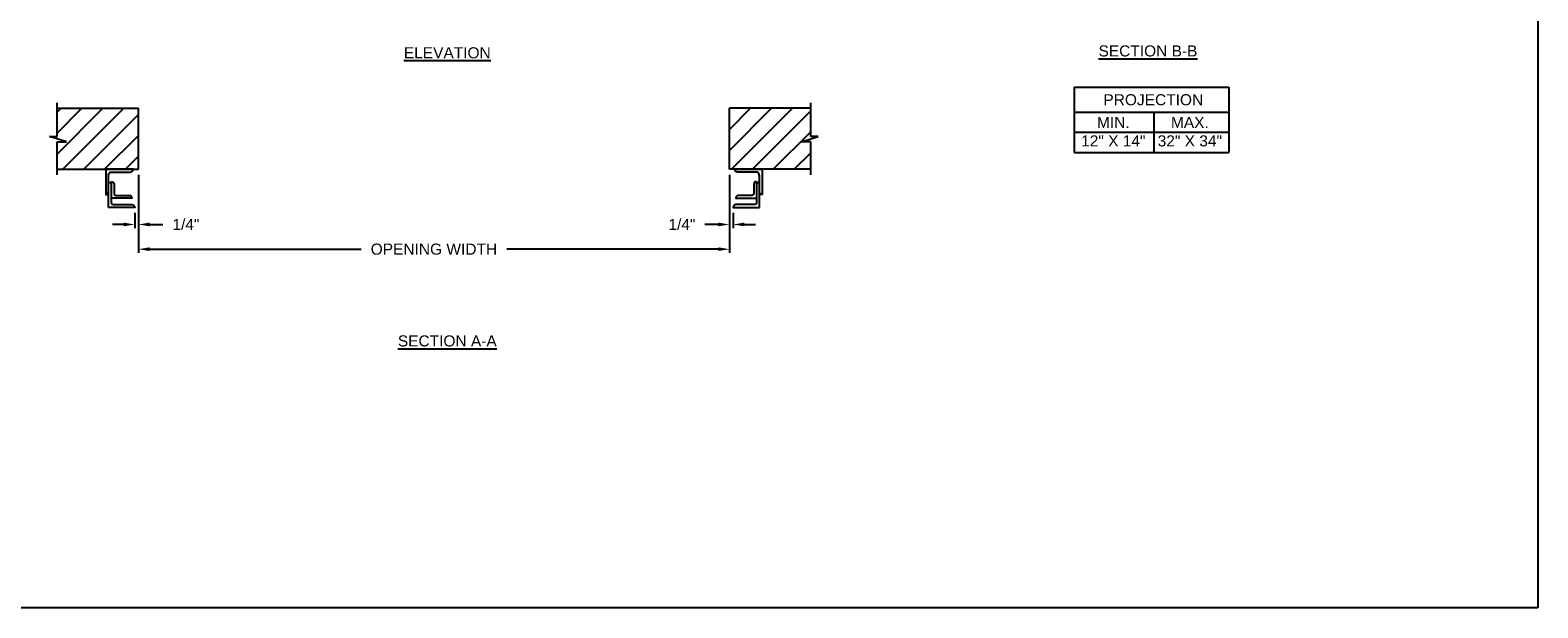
# Model space of a CAD drawing. Header units: inches. Extents: x 169.6 to 213.7, y 195.1 to 266.5.
# Tile 14 of 55: x 176.3 to 189.1, y 214.8 to 219.6. Entities that reach past the tile are written whole.
import ezdxf

# ---------------------------------------------------------------- set-up
doc = ezdxf.new("R2010")
doc.units = ezdxf.units.IN
doc.header["$LTSCALE"] = 0.25
doc.header["$MEASUREMENT"] = 0
doc.layers.add('ANNOTATIONS', color=1, linetype='Continuous')
doc.layers.add('CHAIN HOIST LH', color=7, linetype='Continuous')
doc.styles.add('ARIAL', font='arial.ttf', dxfattribs={"height": 0.09375})
doc.dimstyles.new('ARIAL', dxfattribs={"dimtxt": 0.09375, "dimasz": 0.09375, "dimexe": 0.03125, "dimexo": 0.046875, "dimgap": 0.09, "dimtad": 0, "dimtih": 1, "dimtoh": 1, "dimdec": 4, "dimzin": 0, "dimdsep": 46, "dimlunit": 4, "dimtxsty": 'ARIAL', "dimcen": 0.09, "dimadec": 0, "dimazin": 0, "dimtfac": 1, "dimtdec": 4, "dimtix": 1, "dimtofl": 0, "dimtmove": 0, "dimatfit": 3, "dimfxl": 0.18, "dimfrac": 2, "dimtolj": 1, "dimtzin": 0, "dimarcsym": 0})
doc.dimstyles.new('STANDARD$0', dxfattribs={"dimtxt": 0.09375, "dimasz": 0.09375, "dimexe": 0.03125, "dimexo": 0.046875, "dimgap": 0.09, "dimtad": 0, "dimtih": 1, "dimtoh": 1, "dimdec": 4, "dimzin": 0, "dimdsep": 46, "dimtxsty": 'ARIAL', "dimcen": 0.09, "dimadec": 0, "dimazin": 0, "dimtfac": 1, "dimtdec": 4, "dimtofl": 0, "dimtmove": 0, "dimatfit": 1, "dimfxl": 1, "dimtolj": 1, "dimtzin": 0, "dimarcsym": 0})
pattern_1 = [(45, (-7.71918, -50.85956), (-0.08838835, 0.08838835), [])]

# ---------------------------------------------------------------- blocks, each defined once
blk = doc.blocks.new('*D40')
at = {"layer": 'ANNOTATIONS', "color": 0, "lineweight": -2, "transparency": 16777216}
for p, q in [((182.22, 218.423), (182.22, 217.971)), ((182.126, 218.002), (182.012, 218.002)), ((182.251, 218.1), (182.251, 217.971)), ((182.345, 218.002), (182.439, 218.002))]:
    blk.add_line(p, q, dxfattribs=at)
at = {"layer": 'ANNOTATIONS', "color": 0, "transparency": 16777216}
for points in [[(182.126, 218.018), (182.126, 217.987), (182.22, 218.002)], [(182.345, 218.018), (182.345, 217.987), (182.251, 218.002)]]:
    blk.add_solid(points, dxfattribs=at)
at = {"layer": 'defpoints', "color": 0, "transparency": 16777216}
for p in [(182.22, 218.47), (182.251, 218.147), (182.251, 218.002)]:
    blk.add_point(p, dxfattribs=at)
at = {"layer": 'ANNOTATIONS', "color": 0, "transparency": 16777216, "insert": (181.818, 218.002), "char_height": 0.0938, "attachment_point": 5, "style": 'ARIAL'}
blk.add_mtext('\\A1;1/4"', dxfattribs=at)
blk = doc.blocks.new('*D41')
at = {"layer": 'ANNOTATIONS', "color": 0, "lineweight": -2, "transparency": 16777216}
for p, q in [((177.22, 218.423), (177.22, 217.971)), ((177.095, 218.002), (177.001, 218.002)), ((177.189, 218.1), (177.189, 217.971)), ((177.314, 218.002), (177.428, 218.002))]:
    blk.add_line(p, q, dxfattribs=at)
at = {"layer": 'ANNOTATIONS', "color": 0, "transparency": 16777216}
for points in [[(177.095, 218.018), (177.095, 217.987), (177.189, 218.002)], [(177.314, 218.018), (177.314, 217.987), (177.22, 218.002)]]:
    blk.add_solid(points, dxfattribs=at)
at = {"layer": 'defpoints', "color": 0, "transparency": 16777216}
for p in [(177.22, 218.47), (177.189, 218.147), (177.189, 218.002)]:
    blk.add_point(p, dxfattribs=at)
at = {"layer": 'ANNOTATIONS', "color": 0, "transparency": 16777216, "insert": (177.622, 218.002), "char_height": 0.0938, "attachment_point": 5, "style": 'ARIAL'}
blk.add_mtext('\\A1;1/4"', dxfattribs=at)
blk = doc.blocks.new('*D42')
at = {"layer": 'ANNOTATIONS', "color": 0, "lineweight": -2, "transparency": 16777216}
for p, q in [((177.22, 218.423), (177.22, 217.762)), ((182.22, 218.423), (182.22, 217.762)), ((177.314, 217.793), (179.104, 217.793)), ((182.126, 217.793), (180.336, 217.793))]:
    blk.add_line(p, q, dxfattribs=at)
at = {"layer": 'ANNOTATIONS', "color": 0, "transparency": 16777216}
for points in [[(177.314, 217.809), (177.314, 217.778), (177.22, 217.793)], [(182.126, 217.809), (182.126, 217.778), (182.22, 217.793)]]:
    blk.add_solid(points, dxfattribs=at)
at = {"layer": 'defpoints', "color": 0, "transparency": 16777216}
for p in [(177.22, 218.47), (182.22, 218.47), (182.22, 217.793)]:
    blk.add_point(p, dxfattribs=at)
at = {"layer": 'ANNOTATIONS', "color": 0, "transparency": 16777216, "insert": (179.72, 217.793), "char_height": 0.09375, "attachment_point": 5, "style": 'ARIAL'}
blk.add_mtext('\\A1;OPENING WIDTH', dxfattribs=at)

msp = doc.modelspace()

# ---------------------------------------------------------------- hatches: boundary and pattern name
at = {"layer": 'CHAIN HOIST LH'}
h = msp.add_hatch(dxfattribs=at)
h.set_pattern_fill('ANSI31', color=256, style=0)
h.set_pattern_definition(pattern_1)
h.paths.add_polyline_path([(177.21996, 218.98519), (176.53246, 218.98519), (176.53246, 218.74799), (176.46836, 218.74799), (176.61043, 218.70108), (176.53246, 218.70108), (176.53246, 218.46956), (177.21996, 218.46956), (177.21996, 218.63207)])
h = msp.add_hatch(dxfattribs=at)
h.set_pattern_fill('ANSI31', color=256, style=0)
h.set_pattern_definition(pattern_1)
h.paths.add_polyline_path([(182.97156, 218.74799), (182.90746, 218.74799), (182.90746, 218.98519), (182.21996, 218.98519), (182.21996, 218.46956), (182.23813, 218.46956), (182.90746, 218.46956), (182.90746, 218.70108), (182.82949, 218.70108)])

# ---------------------------------------------------------------- linework, layer by layer
at = {"layer": 'ANNOTATIONS'}
for p, q in [((185.13682, 219.16393), (185.13682, 218.61256)), ((185.13682, 219.16393), (186.44459, 219.16393)), ((186.44459, 219.16393), (186.44459, 218.61256)), ((185.13682, 218.95246), (186.44459, 218.95246)), ((185.80967, 218.95246), (185.80967, 218.61256)), ((185.13682, 218.78251), (186.44459, 218.78251)), ((185.13682, 218.61256), (186.44459, 218.61256))]:
    msp.add_line(p, q, dxfattribs=at)
at = {"layer": 'CHAIN HOIST LH', "linetype": 'Continuous'}
for p, q in [((176.53246, 218.74799), (176.53246, 219.03206)), ((182.90746, 218.74799), (182.90746, 219.03206)), ((176.61043, 218.70108), (176.46836, 218.74799)), ((176.46836, 218.74799), (176.53246, 218.74799)), ((182.82949, 218.70108), (182.97156, 218.74799)), ((182.97156, 218.74799), (182.90746, 218.74799)), ((176.53246, 218.42269), (176.53246, 218.70108)), ((176.53246, 218.70108), (176.61043, 218.70108)), ((182.90746, 218.70108), (182.82949, 218.70108)), ((182.90746, 218.42269), (182.90746, 218.70108)), ((176.96658, 218.14709), (176.96658, 218.41435)), ((182.47334, 218.14709), (182.47334, 218.41435))]:
    msp.add_line(p, q, dxfattribs=at)
at = {"layer": 'CHAIN HOIST LH'}
for p, q in [((176.53246, 218.98519), (177.21996, 218.98519)), ((177.21996, 218.46956), (177.21996, 218.98519)), ((182.21996, 218.46956), (182.21996, 218.98519)), ((182.90746, 218.98519), (182.21996, 218.98519)), ((176.53246, 218.46956), (177.21996, 218.46956)), ((182.90746, 218.46956), (182.21996, 218.46956))]:
    msp.add_line(p, q, dxfattribs=at)
at = {"layer": 'CHAIN HOIST LH', "linetype": 'Continuous'}
for points in [[(176.96658, 218.41435, -0.23306277), (176.98221, 218.44605), (177.15217, 218.44605, 0.41421356), (177.17569, 218.46956), (176.94307, 218.46956), (176.94307, 218.25487, 0.41421356), (176.96658, 218.27838)], [(176.99009, 218.36625), (176.99009, 218.18622, 0.41421356), (177.00572, 218.1706), (177.1652, 218.1706, -0.41421356), (177.18871, 218.14709), (176.96658, 218.14709)], [(176.96658, 218.35941, -0.41421356), (176.99009, 218.3359)], [(176.99009, 218.36625, -0.41421356), (177.0136, 218.34274), (177.0136, 218.26447, 0.41421356), (177.02923, 218.24884), (177.14169, 218.24884, -0.41421356), (177.1652, 218.22533), (176.99009, 218.22533)], [(182.44983, 218.36625), (182.44983, 218.18622, -0.41421356), (182.4342, 218.1706), (182.27472, 218.1706, 0.41421356), (182.25121, 218.14709), (182.47334, 218.14709)], [(182.47334, 218.41435, 0.23306277), (182.45771, 218.44605), (182.28775, 218.44605, -0.41421356), (182.26423, 218.46956), (182.49685, 218.46956), (182.49685, 218.25487, -0.41421356), (182.47334, 218.27838)], [(182.44983, 218.36625, 0.41421356), (182.42632, 218.34274), (182.42632, 218.26447, -0.41421356), (182.41069, 218.24884), (182.29823, 218.24884, 0.41421356), (182.27472, 218.22533), (182.44983, 218.22533)], [(182.47334, 218.35941, 0.41421356), (182.44983, 218.3359)]]:
    msp.add_lwpolyline(points, format="xyb", dxfattribs=at)
at = {"layer": 'defpoints'}
msp.add_lwpolyline([(189.05875, 214.75854), (169.58887, 214.75854), (169.58887, 227.49365), (189.05875, 227.49365)], close=True, dxfattribs=at)

# ---------------------------------------------------------------- texts
at = {"layer": 'ANNOTATIONS', "char_height": 0.09375, "attachment_point": 2, "style": 'ARIAL'}
for s, insert, width in [('{\\LSECTION B-B}', (185.76052, 219.51762), 1.3823677), ('{\\LELEVATION}', (179.83306, 219.50166), 3.0834986), ('{\\LSECTION A-A}', (179.83306, 217.06383), 1.3823677)]:
    msp.add_mtext(s, dxfattribs=dict(at, insert=insert, width=width))
for s, width, insert in [('PROJECTION ', 1.7594917, (185.80551, 219.1045)), ('MIN.\\P12" X 14" ', 0.6711642, (185.46739, 218.91251)), ('MAX.\\P32" X 34"', 0.6567117, (186.11482, 218.91251))]:
    msp.add_mtext_dynamic_manual_height_columns(s, width=width, gutter_width=1.36268, heights=[0], dxfattribs=dict(at, insert=insert))

# ---------------------------------------------------------------- dimensions: what is measured, and where the dimension line sits
at = {"layer": 'ANNOTATIONS'}
for base, p1, p2, text, dimstyle, picture, middle in [((177.18871, 218.00223), (177.21996, 218.46956), (177.18871, 218.14709), '1/4"', 'ARIAL', '*D41', (177.62175, 218.00223)), ((182.21996, 217.79327), (177.21996, 218.46956), (182.21996, 218.46956), 'OPENING WIDTH', 'STANDARD$0', '*D42', (179.71996, 217.79327)), ((182.25121, 218.00223), (182.21996, 218.46956), (182.25121, 218.14709), '1/4"', 'ARIAL', '*D40', (181.81817, 218.00223))]:
    dim = msp.add_linear_dim(base=base, p1=p1, p2=p2, text=text, dimstyle=dimstyle, dxfattribs=at)
    dim.commit()
    dim.dimension.update_dxf_attribs({"geometry": picture, "text_midpoint": middle, "dimtype": 160})

doc.saveas('drawing.dxf')
